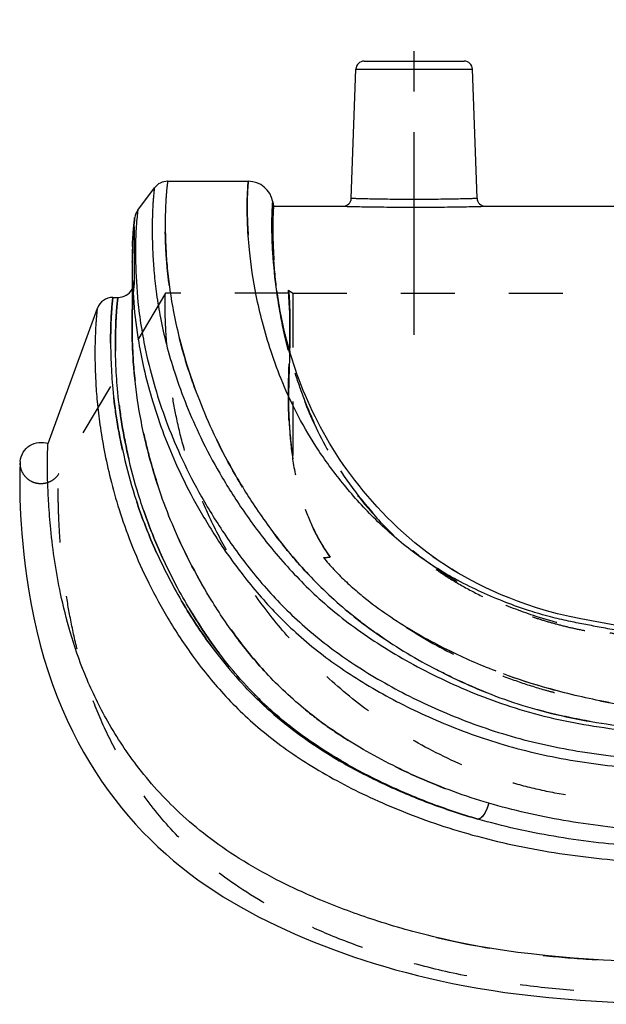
# Model space of a CAD drawing. Header units: millimetres. Extents: x 287 to 713, y 241 to 759.
# Tile 2 of 13: x 287 to 358, y 491 to 610. Entities that reach past the tile are written whole.
import ezdxf

# ---------------------------------------------------------------- set-up
doc = ezdxf.new("R2010")
doc.units = ezdxf.units.MM
doc.header["$LTSCALE"] = 65.185185
doc.linetypes.add('CENTER', pattern=[0.6, 0.375, -0.075, 0.075, -0.075])
doc.linetypes.add('HIDDEN', pattern=[0.2, 0.1, -0.1])
doc.layers.add('KOERPER', color=7, linetype='CONTINUOUS')
doc.layers.add('KONST.EL_MIT_GEO', color=7, linetype='CONTINUOUS')

msp = doc.modelspace()

# ---------------------------------------------------------------- linework, layer by layer
at = {"layer": 'KOERPER', "color": 2, "linetype": 'CENTER'}
msp.add_line((335, 572.25), (335, 610.25), dxfattribs=at)
at = {"layer": 'KOERPER', "color": 7, "linetype": 'Continuous'}
for p, q in [((327.42, 588.72), (327.97, 604.28)), ((342.58, 588.72), (342.03, 604.28)), ((318.05, 587.75), (326.42, 587.75)), ((343.58, 587.75), (377.5, 587.75))]:
    msp.add_line(p, q, dxfattribs=at)
at = {"layer": 'KOERPER', "color": 8, "linetype": 'HIDDEN'}
msp.add_line((320.35, 577.25), (402.56, 577.25), dxfattribs=at)
at = {"layer": 'KONST.EL_MIT_GEO', "color": 7, "linetype": 'Continuous'}
for p, q in [((328.97, 605.25), (341.03, 605.25)), ((327.97, 604.28), (342.03, 604.28)), ((342.58, 588.72), (342.03, 604.28)), ((305.28, 590.76), (315, 590.76)), ((301.68, 587.29), (303.68, 589.96)), ((317.95, 588.28), (318.05, 587.75)), ((301.27, 586.18), (301.24, 585.94)), ((301.29, 586.33), (301.27, 586.18)), ((301.3, 586.39), (301.29, 586.33)), ((300.99, 581), (300.98, 573.24)), ((301, 581.56), (300.99, 580.99)), ((318.46, 577.3), (318.44, 577.45)), ((318.48, 577.14), (318.46, 577.3)), ((298.68, 576.76), (299.28, 576.76)), ((290.86, 559.12), (296.8, 575.44)), ((330.17, 496.42), (331.45, 496.04)), ((336.78, 494.63), (338.19, 494.31)), ((342.68, 493.44), (344.27, 493.18))]:
    msp.add_line(p, q, dxfattribs=at)
at = {"layer": 'KONST.EL_MIT_GEO', "color": 8, "linetype": 'HIDDEN'}
for p, q in [((301.28, 578.76), (301.28, 586.09)), ((301.03, 582.88), (301.03, 582.94)), ((300.99, 581), (300.99, 581.08)), ((301.25, 578.58), (301.22, 578.35)), ((301.28, 578.76), (301.25, 578.58)), ((305, 577.25), (292.15, 555.5)), ((319.9, 577.25), (305, 577.25)), ((318.44, 577.45), (318.44, 577.45)), ((318.44, 577.45), (318.47, 577.25)), ((318.47, 577.24), (318.53, 576.78)), ((319.84, 577.61), (319.9, 577.25)), ((319.84, 577.61), (320.35, 577.25)), ((319.9, 577.25), (319.9, 577.2)), ((320.35, 577.25), (320.35, 557.29)), ((319.9, 562.19), (319.92, 561.81)), ((319.91, 562.03), (319.9, 562.19)), ((319.91, 562.02), (319.91, 562.03)), ((338.02, 544.94), (337.27, 545.46)), ((349.75, 539.32), (349.74, 539.32)), ((355.09, 537.99), (355.09, 537.99)), ((356, 496.94), (356, 496.94)), ((357.82, 496.83), (357.81, 496.83))]:
    msp.add_line(p, q, dxfattribs=at)
at = {"layer": 'KONST.EL_MIT_GEO', "color": 7, "linetype": 'Continuous'}
for points in [[(301.24, 585.94), (301.2, 585.61), (301.17, 585.18), (301.12, 584.66), (301.08, 584.04), (301.04, 583.31), (301.02, 582.49), (301, 581.56)], [(318.55, 576.72), (318.47, 577.24), (318.44, 577.45)], [(355.09, 537.99), (353.74, 538.25), (352.3, 538.59), (350.97, 538.95), (349.75, 539.32), (348.58, 539.71), (347.47, 540.11), (346.47, 540.5), (345.5, 540.9), (344.54, 541.32), (343.63, 541.74), (342.75, 542.17), (341.9, 542.6), (341.1, 543.04), (340.31, 543.49), (339.53, 543.95), (338.78, 544.44), (338.03, 544.94), (337.28, 545.46), (336.54, 546.01), (335.81, 546.57), (335.1, 547.15), (334.39, 547.74), (333.71, 548.34), (333.04, 548.96), (332.39, 549.59), (331.76, 550.22), (331.14, 550.85), (330.55, 551.49), (329.97, 552.14), (329.41, 552.78), (328.87, 553.42), (328.35, 554.06), (327.85, 554.7), (327.37, 555.34), (326.9, 555.98), (326.45, 556.62), (326.01, 557.26), (325.6, 557.9), (325.19, 558.54), (324.8, 559.18), (324.43, 559.81), (324.06, 560.45), (323.72, 561.09), (323.38, 561.73), (323.06, 562.37), (322.75, 563), (322.45, 563.64), (322.17, 564.28), (321.89, 564.91), (321.63, 565.54), (321.38, 566.18), (321.14, 566.8), (320.91, 567.43), (320.69, 568.05), (320.48, 568.67), (320.28, 569.29), (320.1, 569.9), (319.92, 570.5), (319.75, 571.1), (319.59, 571.69), (319.44, 572.28), (319.3, 572.86), (319.17, 573.43), (319.04, 573.99), (318.93, 574.55), (318.82, 575.11), (318.72, 575.65), (318.63, 576.19), (318.55, 576.72)], [(287.51, 556.98), (287.5, 556.91), (287.49, 556.76), (287.48, 556.52), (287.47, 556.2), (287.45, 555.79), (287.44, 555.29), (287.44, 554.7), (287.44, 554.03), (287.45, 553.27), (287.47, 552.42), (287.5, 551.49), (287.55, 550.47), (287.62, 549.4), (287.7, 548.26), (287.8, 547.04), (287.93, 545.73), (288.09, 544.34), (288.29, 542.88), (288.53, 541.34), (288.82, 539.72), (289.14, 538.1), (289.5, 536.48), (289.91, 534.86), (290.35, 533.25), (290.85, 531.65), (291.39, 530.07), (291.96, 528.56), (292.55, 527.12), (293.15, 525.76), (293.79, 524.44), (294.45, 523.15), (295.13, 521.91), (295.84, 520.71), (296.57, 519.53), (297.32, 518.39), (298.1, 517.29), (298.89, 516.22), (299.71, 515.18), (300.55, 514.18), (301.41, 513.2), (302.29, 512.27), (303.19, 511.36), (304.11, 510.48), (305.04, 509.63), (305.99, 508.81), (306.95, 508.02), (307.93, 507.25), (308.92, 506.52), (309.93, 505.81), (310.95, 505.13), (311.98, 504.47), (313.02, 503.84), (314.08, 503.23), (315.15, 502.64), (316.23, 502.06), (317.32, 501.51), (318.42, 500.98), (319.53, 500.46), (320.66, 499.95), (321.79, 499.47), (322.94, 498.99), (324.11, 498.53), (325.29, 498.09), (326.48, 497.65), (327.68, 497.23), (328.92, 496.82), (330.17, 496.42)], [(394.17, 536.1), (390.29, 536.02), (388.39, 535.98), (386.51, 535.95), (384.64, 535.93), (382.79, 535.91), (380.95, 535.9), (379.13, 535.9), (377.33, 535.91), (375.53, 535.94), (373.78, 535.97), (372.05, 536.02), (370.27, 536.09), (368.45, 536.18), (366.64, 536.3), (364.87, 536.45), (363.18, 536.63), (361.59, 536.84), (360.11, 537.07), (358.74, 537.31), (355.09, 537.99)], [(380.87, 496.49), (376.18, 496.49), (373.94, 496.49), (371.74, 496.5), (369.61, 496.52), (367.53, 496.54), (365.5, 496.57), (363.51, 496.62), (361.57, 496.67), (359.67, 496.75), (357.81, 496.83), (356, 496.94), (354.22, 497.07), (352.48, 497.21), (350.78, 497.38), (349.11, 497.56), (347.49, 497.76), (345.9, 497.99), (344.36, 498.23), (342.85, 498.48), (341.39, 498.75), (339.97, 499.04), (338.6, 499.34), (337.7, 499.55)], [(331.45, 496.04), (332.74, 495.66), (334.06, 495.31), (335.4, 494.96), (336.78, 494.63)], [(338.19, 494.31), (339.63, 494.01), (341.12, 493.72), (342.67, 493.44)], [(344.27, 493.18), (345.93, 492.93), (347.65, 492.7), (349.42, 492.5), (351.24, 492.31)], [(351.24, 492.31), (353.11, 492.14), (355.02, 492), (356.99, 491.87), (359, 491.77), (361.05, 491.69), (363.15, 491.62), (365.31, 491.58), (367.52, 491.54), (369.78, 491.52), (372.1, 491.5), (374.49, 491.49), (376.95, 491.49), (379.48, 491.5), (393.41, 491.53)]]:
    msp.add_lwpolyline(points, dxfattribs=at)
at = {"layer": 'KONST.EL_MIT_GEO', "color": 8, "linetype": 'HIDDEN'}
for points in [[(301.28, 586.09), (301.28, 586.14), (301.28, 586.2), (301.28, 586.25), (301.29, 586.3), (301.29, 586.34), (301.3, 586.38)], [(300.98, 573.23), (300.99, 573.95), (301, 574.71), (301.02, 575.4), (301.05, 576.02), (301.08, 576.57), (301.11, 577.05), (301.15, 577.46), (301.18, 577.79), (301.2, 578.06), (301.23, 578.25), (301.24, 578.38), (301.25, 578.45), (301.25, 578.47)], [(341.09, 543.04), (340.31, 543.49), (339.53, 543.96)], [(352.3, 538.59), (352.3, 538.59), (350.97, 538.95)]]:
    msp.add_lwpolyline(points, dxfattribs=at)
at = {"layer": 'KONST.EL_MIT_GEO', "color": 7, "linetype": 'Continuous'}
for centre, radius, start, end in [((328.97, 604.25), 1, 90, 178), ((341.03, 604.25), 1, 2, 90), ((305.28, 588.76), 2, 90, 143.1301), ((315, 587.76), 3, 10, 90), ((326.42, 588.75), 1, 269.9996, 358), ((343.58, 588.75), 1, 182, 270.0004), ((303.28, 586.09), 2, 143.1301, 171.453), ((299.28, 578.76), 2, 270, 329.0239), ((298.68, 574.76), 2, 90, 160)]:
    msp.add_arc(centre, radius, start, end, dxfattribs=at)
at = {"layer": 'KONST.EL_MIT_GEO', "color": 8, "linetype": 'HIDDEN'}
for centre, radius, start, end in [((303.28, 586.09), 2, 171.8823, 180), ((354.06, 580.98), 53.07, 178.6694, 179.0615), ((352.04, 581.02), 51.04, 177.9203, 178.6704), ((356.44, 580.94), 55.44, 179.0655, 179.8557), ((299.28, 578.76), 2, 329.0239, 0), ((323.88, 575.79), 22.8, 173.557, 173.706), ((378.4, 585.73), 60.53, 188.053, 188.4077), ((376.53, 584.6), 58.52, 187.3242, 187.6782), ((377.91, 585.66), 60.03, 188.4076, 188.9035), ((377.54, 585.6), 59.66, 188.9038, 189.203), ((376.82, 585.48), 58.93, 189.1991, 195.2905), ((375.46, 564.44), 55.6, 181.9129, 182.3181), ((378.81, 565.15), 58.98, 182.8779, 187.6548), ((373.99, 564.38), 54.13, 182.3182, 182.7214), ((376.95, 565.04), 57.12, 183.0332, 183.2366), ((379.82, 565.24), 59.99, 183.2791, 187.6183), ((320.47, 602.95), 57.69, 273.5648, 274.3775), ((372.47, 604.79), 78.14, 258.8775, 259.7169), ((372.46, 604.78), 78.14, 258.8786, 259.7184)]:
    msp.add_arc(centre, radius, start, end, dxfattribs=at)
for points, knots in [([(694.84, 590.25), (694.84, 590.25), (694.85, 590.24), (694.85, 590.23), (694.85, 590.22), (694.85, 590.18), (694.86, 590.13), (694.87, 590.04), (694.88, 589.93), (694.9, 589.79), (694.91, 589.63), (694.94, 589.36), (694.96, 588.97), (695, 588.43), (695.02, 587.78), (695.04, 587.05), (695.05, 586.21), (695.04, 585.28), (695.02, 584.25), (694.95, 582.68), (694.8, 580.48), (694.46, 577.54), (693.89, 574.21), (692.99, 570.47), (691.71, 566.34), (689.93, 561.82), (687.54, 556.91), (684.4, 551.66), (680.36, 546.1), (676.14, 541.53), (672.06, 538.03), (668.53, 535.47), (664.62, 533.05), (658.78, 529.99), (652.3, 527.47), (645.28, 525.81), (639.67, 524.97), (633.92, 524.46), (628.12, 524.2), (622.3, 524.1), (614.54, 524.1), (604.83, 524.27), (593.19, 524.57), (581.54, 524.77), (569.89, 524.82), (558.23, 524.79), (546.58, 524.71), (534.93, 524.64), (523.28, 524.62), (511.62, 524.63), (499.97, 524.64), (488.32, 524.63), (476.66, 524.62), (465.01, 524.64), (453.36, 524.71), (441.71, 524.79), (430.05, 524.82), (418.4, 524.77), (406.75, 524.57), (395.11, 524.27), (385.4, 524.1), (377.64, 524.1), (371.81, 524.2), (366.01, 524.46), (360.27, 524.97), (354.66, 525.82), (347.64, 527.49), (341.17, 530.01), (335.34, 533.08), (331.43, 535.49), (327.9, 538.06), (324.76, 540.75), (322, 543.54), (318.85, 547.19), (315.58, 551.69), (312.44, 556.94), (310.06, 561.85), (308.29, 566.37), (307, 570.49), (306.11, 574.21), (305.53, 577.53), (305.19, 580.48), (305.02, 583.07), (304.98, 585), (304.98, 586.37), (305, 587.25), (305.04, 588.05), (305.08, 588.74), (305.12, 589.34), (305.16, 589.77), (305.19, 590.06), (305.21, 590.24), (305.23, 590.4), (305.24, 590.52), (305.25, 590.61), (305.26, 590.67), (305.27, 590.7), (305.27, 590.73), (305.27, 590.74), (305.27, 590.75), (305.28, 590.76), (305.28, 590.76)], [0, 0, 0, 0, 0.000007, 0.000027, 0.000061, 0.000108, 0.000243, 0.000431, 0.000672, 0.000966, 0.001312, 0.001711, 0.002666, 0.003829, 0.005199, 0.006775, 0.008558, 0.010546, 0.012741, 0.015143, 0.020573, 0.026864, 0.03406, 0.042222, 0.051418, 0.061732, 0.073291, 0.086278, 0.100875, 0.117143, 0.125956, 0.135254, 0.145038, 0.155318, 0.177433, 0.189259, 0.201415, 0.21374, 0.226139, 0.238562, 0.250989, 0.275837, 0.300678, 0.325526, 0.35038, 0.375235, 0.400089, 0.424944, 0.449799, 0.474654, 0.499509, 0.524364, 0.549219, 0.574074, 0.598929, 0.623783, 0.648638, 0.673492, 0.69834, 0.723181, 0.748029, 0.760457, 0.772879, 0.785277, 0.797602, 0.809754, 0.821577, 0.84368, 0.853955, 0.863734, 0.873027, 0.881835, 0.890183, 0.898102, 0.912692, 0.925677, 0.937236, 0.947543, 0.956718, 0.964842, 0.972006, 0.978306, 0.983815, 0.988575, 0.990669, 0.992565, 0.994258, 0.995744, 0.997018, 0.998074, 0.998519, 0.998907, 0.999238, 0.99951, 0.999723, 0.999807, 0.999876, 0.99993, 0.999969, 0.999992, 1, 1, 1, 1]), ([(315, 590.76), (315, 590.74), (314.99, 590.65), (314.97, 590.46), (314.94, 590.15), (314.9, 589.49), (314.86, 588.38), (314.86, 586.72), (314.95, 584.7), (315.06, 583.24), (315.14, 582.48)], [0, 0, 0, 0, 0.007792, 0.030895, 0.068908, 0.12145, 0.268752, 0.470311, 0.724085, 1, 1, 1, 1]), ([(318.05, 587.75), (318.05, 587.75), (318.05, 587.74), (318.05, 587.74), (318.05, 587.72), (318.04, 587.7), (318.04, 587.65), (318.03, 587.57), (318.02, 587.47), (318.01, 587.35), (318.01, 587.21), (317.99, 586.99), (317.98, 586.64), (317.96, 586.17), (317.95, 585.61), (317.95, 584.97), (317.96, 584.24), (317.99, 583.09), (318.07, 581.45), (318.24, 579.22), (318.42, 577.63), (318.53, 576.78)], [0, 0, 0, 0, 0.000246, 0.000986, 0.002217, 0.00394, 0.008861, 0.015744, 0.024588, 0.03539, 0.048149, 0.062861, 0.09814, 0.141214, 0.192073, 0.250711, 0.317123, 0.391307, 0.562995, 0.765826, 1, 1, 1, 1]), ([(301.28, 586.09), (301.26, 585.98), (301.21, 585.54), (301.11, 584.56), (301.02, 582.98), (301, 581.72), (300.99, 581)], [0, 0, 0, 0, 0.067226, 0.262418, 0.576237, 1, 1, 1, 1]), ([(301.03, 582.94), (301.06, 583.72), (301.13, 584.77), (301.24, 585.82), (301.28, 586.09)], [0, 0, 0, 0, 0.740263, 1, 1, 1, 1]), ([(300.98, 573.46), (300.99, 573.86), (300.99, 574.61), (301.03, 575.66), (301.07, 576.57), (301.13, 577.32), (301.17, 577.85), (301.21, 578.2), (301.23, 578.39), (301.25, 578.55), (301.26, 578.65), (301.27, 578.71), (301.27, 578.74), (301.28, 578.75), (301.28, 578.76)], [0, 0, 0, 0, 0.225406, 0.424126, 0.595215, 0.73773, 0.85063, 0.89562, 0.932775, 0.961947, 0.982979, 0.990395, 0.995716, 1, 1, 1, 1]), ([(301.22, 578.29), (301.15, 577.69), (301.03, 576.09), (300.99, 574.47), (300.98, 573.46)], [0, 0, 0, 0, 0.373198, 1, 1, 1, 1]), ([(694.9, 577.27), (694.9, 577.2), (694.92, 576.89), (694.96, 576.19), (694.97, 575.04), (694.95, 573.43), (694.85, 571.38), (694.67, 568.89), (694.34, 565.97), (693.79, 562.64), (692.91, 558.9), (691.61, 554.79), (689.8, 550.35), (687.37, 545.65), (684.23, 540.77), (680.32, 535.78), (675.55, 530.84), (669.84, 526.19), (663.25, 522.1), (657.17, 519.4), (652.02, 517.83), (646.56, 516.6), (640.75, 515.86), (634.57, 515.41), (627.57, 515.09), (618.15, 514.93), (606.32, 514.98), (596.17, 515.1), (587.99, 515.19), (579.96, 515.25), (570.09, 515.27), (558.37, 515.26), (546.76, 515.22), (535.15, 515.18), (519.57, 515.16), (500, 515.19), (480.43, 515.16), (464.85, 515.18), (453.24, 515.22), (441.63, 515.26), (429.91, 515.27), (420.04, 515.25), (412.01, 515.19), (403.83, 515.1), (393.68, 514.98), (381.85, 514.93), (372.43, 515.09), (365.43, 515.41), (359.25, 515.86), (353.44, 516.6), (347.98, 517.83), (342.83, 519.4), (336.75, 522.1), (330.16, 526.19), (324.45, 530.84), (319.68, 535.78), (315.77, 540.77), (312.63, 545.65), (310.2, 550.35), (308.39, 554.79), (307.1, 558.9), (306.22, 562.64), (305.66, 565.97), (305.34, 568.89), (305.14, 571.38), (305.02, 573.42), (304.97, 575.02), (304.97, 576.25), (304.98, 576.94), (305, 577.25)], [0, 0, 0, 0, 0.000507, 0.002019, 0.00452, 0.007997, 0.012439, 0.017839, 0.024188, 0.031488, 0.039763, 0.049064, 0.059416, 0.070829, 0.083346, 0.097036, 0.111879, 0.127817, 0.144709, 0.162056, 0.170767, 0.179605, 0.198398, 0.208696, 0.21976, 0.243895, 0.269826, 0.296495, 0.309772, 0.32287, 0.34859, 0.373857, 0.398895, 0.42393, 0.449151, 0.500025, 0.550899, 0.576119, 0.601155, 0.626193, 0.65146, 0.677179, 0.690278, 0.703555, 0.730224, 0.756155, 0.78029, 0.791354, 0.801652, 0.820445, 0.829283, 0.837994, 0.855341, 0.872233, 0.888171, 0.903014, 0.916705, 0.929222, 0.940636, 0.950987, 0.960287, 0.968562, 0.975863, 0.982211, 0.987606, 0.99204, 0.995506, 0.997995, 1, 1, 1, 1]), ([(681.59, 577.69), (681.34, 575.89), (680.84, 573.07), (679.84, 569.19), (678.44, 564.71), (676.45, 560.08), (673.71, 555.5), (671.13, 552.01), (668.03, 548.63), (664.4, 545.45), (660.23, 542.61), (655.63, 540.25), (651.66, 538.69), (648.61, 537.75), (646.66, 537.25), (645.01, 536.93), (643.59, 536.69), (642.24, 536.45), (640.74, 536.15), (638.95, 535.82), (636.73, 535.48), (634.01, 535.18), (629.41, 534.85), (622.64, 534.67), (613.61, 534.72), (603.74, 534.94), (593.52, 535.22), (583.41, 535.42), (573.64, 535.5), (564.27, 535.51), (555.16, 535.46), (546.21, 535.39), (537.29, 535.33), (528.27, 535.29), (515.98, 535.29), (500.45, 535.33), (484.9, 535.29), (472.59, 535.29), (460.6, 535.33), (448.66, 535.44), (436.61, 535.5), (427.27, 535.51), (417.54, 535.43), (407.45, 535.25), (397.23, 534.97), (387.31, 534.73), (378.18, 534.67), (371.29, 534.83), (366.57, 535.13), (363.75, 535.42), (361.43, 535.75), (359.57, 536.09), (358.03, 536.39), (356.66, 536.65), (355.27, 536.88), (353.68, 537.17), (351.79, 537.64), (348.78, 538.53), (344.82, 540.05), (340.19, 542.36), (335.98, 545.17), (332.3, 548.31), (329.15, 551.68), (326.51, 555.17), (324.36, 558.7), (322.64, 562.21), (321.29, 565.63), (320.24, 568.89), (319.22, 572.79), (318.69, 575.64), (318.44, 577.45)], [0, 0, 0, 0, 0.013365, 0.021052, 0.029413, 0.047903, 0.057968, 0.068599, 0.079847, 0.091665, 0.104, 0.116885, 0.129609, 0.135364, 0.140371, 0.144392, 0.147731, 0.150953, 0.15455, 0.158924, 0.164363, 0.171058, 0.179073, 0.198333, 0.220874, 0.245499, 0.270986, 0.296083, 0.319954, 0.342849, 0.365078, 0.386943, 0.408731, 0.430769, 0.453264, 0.499176, 0.545127, 0.567662, 0.589742, 0.633383, 0.655564, 0.678382, 0.702146, 0.727138, 0.752644, 0.777404, 0.800197, 0.81982, 0.828072, 0.835023, 0.840693, 0.845253, 0.848969, 0.852223, 0.8555, 0.859343, 0.864175, 0.869808, 0.882429, 0.895356, 0.907741, 0.919608, 0.930915, 0.941602, 0.951718, 0.961297, 0.970329, 0.978754, 0.986507, 1, 1, 1, 1]), ([(319.9, 562.19), (319.84, 563.39), (319.81, 565.62), (319.92, 568.71), (320, 570.97), (320.02, 572.56), (320.01, 573.59), (319.99, 574.51), (319.97, 575.31), (319.94, 575.99), (319.91, 576.49), (319.89, 576.82), (319.88, 577.03), (319.87, 577.2), (319.86, 577.35), (319.85, 577.46), (319.84, 577.53), (319.84, 577.57), (319.84, 577.6), (319.84, 577.6), (319.83, 577.61), (319.84, 577.61)], [0, 0, 0, 0, 0.234909, 0.433049, 0.600961, 0.674679, 0.741402, 0.800863, 0.852875, 0.89728, 0.933922, 0.949286, 0.962654, 0.974007, 0.983328, 0.990601, 0.995813, 0.997642, 0.998951, 0.999737, 1, 1, 1, 1]), ([(319.84, 577.61), (319.84, 577.59), (319.85, 577.51), (319.86, 577.32), (319.88, 577), (319.91, 576.56), (319.94, 575.99), (319.98, 575), (320.02, 573.48), (320.02, 571.32), (319.92, 568.71), (319.81, 565.62), (319.84, 563.39), (319.9, 562.19)], [0, 0, 0, 0, 0.004187, 0.016673, 0.037346, 0.066078, 0.102721, 0.147127, 0.258598, 0.399036, 0.566949, 0.76509, 1, 1, 1, 1]), ([(319.99, 570.27), (320.02, 571.29), (320.04, 573.04), (320, 575.22), (319.95, 576.53), (319.91, 577.11), (319.9, 577.25)], [0, 0, 0, 0, 0.439465, 0.751495, 0.937964, 1, 1, 1, 1]), ([(319.9, 577.2), (319.92, 576.99), (319.96, 576.33), (320.04, 574.02), (320.03, 571.92), (319.99, 570.27)], [0, 0, 0, 0, 0.090677, 0.286828, 1, 1, 1, 1]), ([(342.69, 513.83), (340.67, 514.4), (336.83, 515.68), (331.43, 517.95), (326.58, 520.43), (322.29, 523.12), (318.52, 525.99), (314.27, 529.95), (310.76, 534.21), (307.89, 538.53), (305.56, 542.51), (303.27, 547.25), (301.29, 552.63), (299.97, 557.49), (299.13, 561.78), (298.65, 565.53), (298.46, 568.32), (298.41, 570.29), (298.39, 571.58), (298.41, 572.74), (298.44, 573.76), (298.48, 574.64), (298.53, 575.28), (298.56, 575.71), (298.59, 575.98), (298.61, 576.21), (298.63, 576.4), (298.65, 576.54), (298.66, 576.62), (298.66, 576.67), (298.67, 576.71), (298.67, 576.73), (298.67, 576.75), (298.68, 576.76), (298.68, 576.76)], [0, 0, 0, 0, 0.074992, 0.144973, 0.20977, 0.269905, 0.326204, 0.379447, 0.477733, 0.522935, 0.565477, 0.642924, 0.711095, 0.770871, 0.822882, 0.867765, 0.90619, 0.923114, 0.938526, 0.952371, 0.964583, 0.9751, 0.983863, 0.987567, 0.990807, 0.993576, 0.995862, 0.997657, 0.998368, 0.998952, 0.999409, 0.999736, 0.999934, 1, 1, 1, 1]), ([(299.28, 576.76), (299.28, 576.76), (299.27, 576.75), (299.27, 576.74), (299.27, 576.71), (299.26, 576.67), (299.26, 576.62), (299.25, 576.54), (299.23, 576.4), (299.21, 576.21), (299.19, 575.99), (299.16, 575.72), (299.12, 575.28), (299.08, 574.64), (299.03, 573.77), (299, 572.75), (298.98, 571.6), (298.99, 570.31), (299.04, 568.34), (299.21, 565.56), (299.66, 561.81), (300.48, 557.53), (301.77, 552.68), (303.71, 547.29), (305.96, 542.56), (308.24, 538.57), (311.05, 534.24), (314.51, 529.97), (318.73, 526), (322.5, 523.13), (326.78, 520.44), (331.59, 517.95), (336.92, 515.68), (340.71, 514.4), (342.69, 513.83)], [0, 0, 0, 0, 0.000066, 0.000264, 0.000592, 0.001049, 0.001634, 0.002345, 0.004143, 0.006432, 0.009204, 0.012449, 0.016158, 0.024935, 0.035469, 0.047701, 0.061571, 0.077016, 0.093978, 0.132466, 0.177439, 0.229562, 0.289478, 0.35779, 0.43531, 0.477832, 0.522978, 0.621201, 0.674607, 0.73122, 0.791602, 0.856334, 0.925824, 1, 1, 1, 1]), ([(318.53, 576.78), (318.74, 575.26), (319.32, 571.95), (320.78, 566.64), (323.19, 560.6), (326.29, 555.28), (329.73, 550.87), (333.12, 547.39), (336.53, 544.64), (339.72, 542.55), (342.45, 541.03), (345.45, 539.64), (348.12, 538.6), (350.37, 537.86), (352.14, 537.35), (353.97, 536.89), (355.84, 536.51), (357.72, 536.13), (359.63, 535.76), (361.56, 535.46), (364.19, 535.14), (367.52, 534.89), (371.53, 534.71), (375.55, 534.62), (380.92, 534.56), (387.63, 534.58), (395.69, 534.68), (403.74, 534.82), (411.8, 534.94), (419.85, 535.01), (427.91, 535.04), (438.65, 535.04), (452.08, 534.98), (473.57, 534.88), (500.43, 534.95), (527.29, 534.88), (548.77, 534.99), (562.2, 535.04), (572.94, 535.04), (581, 535), (589.06, 534.93), (597.11, 534.8), (605.17, 534.67), (613.22, 534.57), (621.28, 534.56), (627.98, 534.68), (632.67, 534.91), (635.33, 535.11), (637.31, 535.31), (639.26, 535.57), (641.18, 535.9), (643.08, 536.29), (644.96, 536.67), (646.81, 537.08), (648.62, 537.56), (650.36, 538.09), (652.58, 538.86), (655.21, 539.92), (658.15, 541.34), (660.82, 542.88), (663.94, 544.99), (667.28, 547.76), (670.59, 551.24), (673.95, 555.64), (676.97, 560.94), (679.32, 566.94), (680.74, 572.21), (681.3, 575.49), (681.5, 577)], [0, 0, 0, 0, 0.011305, 0.024741, 0.040545, 0.059213, 0.06991, 0.081752, 0.094971, 0.102191, 0.109866, 0.117995, 0.126546, 0.130976, 0.135508, 0.14014, 0.144853, 0.149583, 0.154342, 0.159162, 0.164034, 0.173865, 0.183748, 0.193649, 0.203555, 0.223371, 0.243183, 0.262994, 0.282805, 0.302619, 0.322435, 0.342251, 0.381883, 0.421514, 0.500779, 0.580043, 0.619675, 0.659307, 0.679123, 0.698938, 0.718752, 0.738563, 0.758374, 0.778187, 0.798003, 0.817806, 0.827682, 0.832601, 0.837494, 0.842346, 0.84714, 0.85188, 0.856608, 0.861293, 0.865883, 0.870372, 0.874758, 0.883222, 0.891257, 0.898833, 0.905961, 0.919022, 0.930732, 0.94132, 0.959818, 0.975487, 0.988804, 1, 1, 1, 1]), ([(300.98, 573.23), (300.99, 571.82), (301.1, 568.61), (301.59, 564.37), (302.34, 560.41), (303.18, 556.98), (304.33, 553.25), (306.46, 547.62), (309.49, 541.71), (313.51, 535.68), (316.74, 531.8), (319.79, 528.78), (322.4, 526.56), (325.28, 524.44), (329.62, 521.69), (335.8, 518.54), (341.14, 516.59), (343.99, 515.75)], [0, 0, 0, 0, 0.054928, 0.124577, 0.165624, 0.211229, 0.261654, 0.317196, 0.445193, 0.518555, 0.598339, 0.640783, 0.685053, 0.731331, 0.779847, 0.88445, 1, 1, 1, 1]), ([(319.92, 561.81), (319.85, 563.34), (319.84, 566.17), (319.96, 568.98), (319.99, 570.27)], [0, 0, 0, 0, 0.544856, 1, 1, 1, 1]), ([(319.99, 570.27), (319.96, 569.09), (319.86, 566.53), (319.84, 563.97), (319.89, 562.58)], [0, 0, 0, 0, 0.457735, 1, 1, 1, 1]), ([(319.92, 561.81), (319.98, 560.54), (320.2, 557.91), (320.91, 553.82), (322.35, 549.51), (323.92, 546.76), (324.88, 545.42)], [0, 0, 0, 0, 0.218547, 0.457551, 0.716186, 1, 1, 1, 1]), ([(292.15, 555.5), (292.02, 555.27), (291.66, 554.84), (290.95, 554.41), (290.13, 554.23), (289.28, 554.33), (288.51, 554.7), (287.9, 555.33), (287.53, 556.12), (287.49, 556.7), (287.51, 556.98)], [0, 0, 0, 0, 0.120362, 0.242408, 0.366121, 0.491104, 0.617222, 0.744253, 0.871864, 1, 1, 1, 1]), ([(324.88, 545.42), (324.18, 546.43), (323, 548.44), (321.7, 551.52), (320.85, 554.46), (320.49, 556.37), (320.35, 557.29)], [0, 0, 0, 0, 0.286276, 0.544765, 0.781371, 1, 1, 1, 1]), ([(707.85, 555.49), (707.88, 555.21), (707.9, 554.56), (707.92, 553.42), (707.91, 551.93), (707.85, 550.02), (707.72, 547.71), (707.49, 544.99), (707.12, 541.89), (706.55, 538.41), (705.74, 534.56), (704.57, 530.37), (702.89, 525.88), (700.56, 521.13), (697.41, 516.16), (693.11, 511.09), (687.26, 506.11), (681.02, 502.44), (674.9, 499.67), (669.23, 497.57), (662.82, 495.74), (655.92, 494.32), (648.86, 493.38), (641.91, 492.86), (635.21, 492.62), (626.75, 492.5), (616.67, 492.51), (604.96, 492.54), (593.62, 492.57), (582.32, 492.59), (566.86, 492.62), (551.13, 492.6), (535.26, 492.58), (519.52, 492.57), (500, 492.58), (480.48, 492.57), (464.74, 492.58), (448.87, 492.6), (433.14, 492.62), (417.68, 492.59), (406.38, 492.57), (395.04, 492.54), (383.33, 492.51), (373.25, 492.5), (364.8, 492.62), (358.09, 492.86), (351.14, 493.38), (344.08, 494.32), (337.18, 495.74), (330.77, 497.57), (325.1, 499.67), (318.98, 502.44), (312.74, 506.11), (306.89, 511.09), (302.59, 516.16), (299.44, 521.13), (297.11, 525.88), (295.43, 530.37), (294.26, 534.56), (293.45, 538.41), (292.88, 541.89), (292.51, 544.99), (292.28, 547.71), (292.15, 550.02), (292.09, 551.93), (292.08, 553.42), (292.1, 554.57), (292.13, 555.21), (292.15, 555.5)], [0, 0, 0, 0, 0.001752, 0.003935, 0.006979, 0.010872, 0.015597, 0.021155, 0.027534, 0.034713, 0.042705, 0.051562, 0.061307, 0.072003, 0.083828, 0.097209, 0.112521, 0.130541, 0.141258, 0.153586, 0.16745, 0.182005, 0.196646, 0.210934, 0.224617, 0.237673, 0.262614, 0.286308, 0.309224, 0.331978, 0.355425, 0.403718, 0.428175, 0.452454, 0.499993, 0.547532, 0.571811, 0.596268, 0.644561, 0.668008, 0.690762, 0.713679, 0.737372, 0.762313, 0.775369, 0.789047, 0.803333, 0.817977, 0.832536, 0.8464, 0.858728, 0.869445, 0.887465, 0.902777, 0.916158, 0.927983, 0.938679, 0.948425, 0.957281, 0.965272, 0.972452, 0.978831, 0.984389, 0.989116, 0.993011, 0.996059, 0.998245, 1, 1, 1, 1]), ([(324.06, 545.37), (324.85, 544.4), (326.69, 542.46), (329.9, 539.76), (333.71, 537.14), (339.76, 533.71), (348.64, 530.05), (356.35, 528.21), (360.46, 527.57)], [0, 0, 0, 0, 0.091288, 0.192953, 0.304869, 0.426707, 0.697855, 1, 1, 1, 1]), ([(324.06, 545.37), (324.85, 544.4), (326.69, 542.46), (329.9, 539.76), (333.71, 537.14), (339.75, 533.71), (348.63, 530.05), (356.34, 528.21), (360.44, 527.57)], [0, 0, 0, 0, 0.091295, 0.192964, 0.304881, 0.426718, 0.69786, 1, 1, 1, 1]), ([(334.08, 536.96), (332.04, 538.21), (328.43, 540.72), (325.3, 543.81), (324.06, 545.37)], [0, 0, 0, 0, 0.546035, 1, 1, 1, 1]), ([(357.39, 528.11), (355.1, 528.56), (350.72, 529.62), (344.54, 531.71), (339.02, 534.13), (335.64, 535.99), (334.08, 536.96)], [0, 0, 0, 0, 0.279426, 0.539006, 0.779693, 1, 1, 1, 1]), ([(334.08, 536.96), (336.16, 535.6), (339.44, 533.77), (343.98, 531.75), (347.37, 530.45), (350.12, 529.57), (352.17, 529.03), (353.5, 528.73), (354.67, 528.51), (355.95, 528.33), (356.83, 528.21), (357.39, 528.11)], [0, 0, 0, 0, 0.29681, 0.4466, 0.593446, 0.729701, 0.790936, 0.84582, 0.892999, 0.932357, 1, 1, 1, 1]), ([(343.99, 515.75), (343.93, 515.5), (343.77, 515.03), (343.5, 514.49), (343.24, 514.15), (343.02, 513.94), (342.81, 513.83), (342.69, 513.83)], [0, 0, 0, 0, 0.320512, 0.612127, 0.736421, 0.842503, 1, 1, 1, 1]), ([(337.7, 499.55), (341.58, 498.63), (347.48, 497.64), (355.32, 496.94), (361.03, 496.66), (366.55, 496.54), (373.59, 496.47), (382.08, 496.49), (391.99, 496.52), (401.61, 496.53), (411.11, 496.54), (423.98, 496.57), (440.4, 496.57), (460.33, 496.54), (480.25, 496.54), (500, 496.55), (519.75, 496.54), (539.67, 496.54), (559.6, 496.57), (576.02, 496.57), (588.88, 496.54), (598.39, 496.53), (608.01, 496.52), (617.92, 496.49), (626.41, 496.47), (633.45, 496.54), (638.97, 496.66), (644.68, 496.94), (652.52, 497.64), (658.42, 498.63), (662.3, 499.55)], [0, 0, 0, 0, 0.036825, 0.055016, 0.072657, 0.08961, 0.105975, 0.137605, 0.167972, 0.197454, 0.226432, 0.25568, 0.316161, 0.378008, 0.439667, 0.5, 0.560333, 0.621992, 0.68384, 0.744314, 0.773568, 0.80254, 0.832016, 0.86239, 0.894024, 0.91039, 0.92734, 0.944979, 0.963173, 1, 1, 1, 1])]:
    msp.add_open_spline(points, degree=3, knots=knots, dxfattribs=at)
at = {"layer": 'KONST.EL_MIT_GEO', "color": 7, "linetype": 'Continuous'}
for points, knots in [([(305.28, 590.76), (305.28, 590.76), (305.27, 590.75), (305.27, 590.75), (305.27, 590.73), (305.27, 590.7), (305.26, 590.65), (305.25, 590.58), (305.24, 590.48), (305.22, 590.36), (305.21, 590.22), (305.18, 590), (305.15, 589.66), (305.11, 589.2), (305.07, 588.66), (305.04, 588.05), (305.01, 587.36), (304.98, 586.29), (304.98, 584.79), (305.04, 582.77), (305.19, 580.49), (305.48, 577.93), (305.94, 575.08), (306.64, 571.93), (307.6, 568.47), (308.91, 564.71), (310.62, 560.64), (312.83, 556.28), (315.63, 551.66), (319.11, 546.81), (322.66, 542.79), (326.01, 539.65), (328.87, 537.33), (332.04, 535.11), (335.49, 533), (339.22, 531.04), (343.24, 529.23), (347.56, 527.65), (352.16, 526.37), (356.99, 525.44), (363.64, 524.59), (372.1, 524.14), (382.3, 524.07), (392.5, 524.22), (402.7, 524.46), (416.31, 524.76), (429.91, 524.83), (443.52, 524.78), (453.73, 524.71), (463.94, 524.65), (474.15, 524.62), (484.36, 524.63), (494.56, 524.64), (504.77, 524.64), (514.98, 524.63), (525.19, 524.62), (535.39, 524.64), (545.6, 524.7), (555.81, 524.78), (566.02, 524.82), (576.23, 524.8), (586.43, 524.7), (596.63, 524.48), (606.83, 524.23), (617.04, 524.07), (627.23, 524.13), (635.7, 524.54), (642.37, 525.34), (647.22, 526.23), (651.86, 527.46), (656.21, 529.01), (660.27, 530.79), (664.04, 532.74), (667.53, 534.83), (670.73, 537.03), (673.64, 539.34), (677.03, 542.47), (680.63, 546.49), (684.17, 551.35), (687.01, 555.99), (689.26, 560.36), (691.47, 565.55), (693.32, 571.34), (694.2, 575.85), (694.48, 577.89)], [0, 0, 0, 0, 0.000006, 0.000024, 0.000055, 0.000098, 0.000219, 0.000387, 0.000603, 0.000864, 0.001172, 0.001524, 0.002363, 0.003377, 0.004561, 0.005911, 0.007425, 0.009098, 0.012912, 0.017326, 0.022331, 0.027959, 0.034259, 0.041298, 0.049142, 0.057845, 0.067471, 0.078115, 0.089905, 0.102966, 0.117335, 0.125038, 0.133115, 0.141575, 0.15042, 0.159655, 0.169295, 0.179359, 0.189839, 0.200641, 0.211646, 0.233914, 0.256272, 0.278631, 0.300982, 0.323335, 0.368059, 0.390422, 0.412784, 0.435147, 0.45751, 0.479873, 0.502237, 0.5246, 0.546964, 0.569327, 0.59169, 0.614053, 0.636415, 0.658779, 0.681142, 0.703503, 0.725856, 0.748207, 0.770565, 0.792925, 0.815205, 0.826229, 0.837065, 0.847593, 0.857714, 0.867407, 0.876694, 0.885589, 0.8941, 0.902226, 0.909978, 0.924434, 0.937578, 0.949443, 0.960151, 0.969838, 0.986515, 1, 1, 1, 1]), ([(315.14, 582.48), (315.02, 583.65), (314.88, 585.69), (314.85, 588.27), (314.92, 589.86), (314.98, 590.58), (315, 590.76)], [0, 0, 0, 0, 0.42572, 0.73882, 0.933054, 1, 1, 1, 1]), ([(685.12, 590.44), (685.15, 590.18), (685.17, 589.61), (685.2, 588.6), (685.18, 586.59), (684.98, 583.19), (684.34, 578.04), (683.16, 572.95), (681.63, 568.29), (680.01, 564.38), (677.87, 560.3), (675.11, 556.12), (671.67, 551.93), (667.53, 547.84), (663.49, 544.77), (659.87, 542.64), (656.99, 541.22), (654.09, 539.99), (651.3, 539), (648.76, 538.25), (646.56, 537.74), (644.6, 537.35), (642.68, 536.98), (640.54, 536.58), (637.97, 536.2), (634.83, 535.85), (631.08, 535.59), (626.76, 535.43), (620.11, 535.33), (611.02, 535.42), (599.61, 535.69), (588.01, 535.97), (576.68, 536.1), (565.81, 536.12), (555.28, 536.07), (544.94, 536), (534.6, 535.93), (524.14, 535.91), (513.52, 535.92), (502.77, 535.94), (488.48, 535.93), (474.34, 535.9), (460.37, 535.96), (450.05, 536.03), (439.64, 536.1), (428.97, 536.12), (419.83, 536.07), (412.27, 535.96), (404.45, 535.8), (394.78, 535.55), (383.71, 535.34), (375.12, 535.36), (369.04, 535.59), (365.27, 535.84), (362.11, 536.18), (359.53, 536.57), (357.38, 536.97), (355.45, 537.34), (353.5, 537.72), (351.3, 538.23), (348.78, 538.97), (345.99, 539.96), (343.09, 541.18), (340.21, 542.6), (337.46, 544.21), (334.1, 546.56), (330.37, 549.79), (326.58, 553.96), (323.47, 558.16), (321.02, 562.31), (319.14, 566.31), (317.74, 570.11), (316.7, 573.63), (315.75, 577.7), (315.32, 580.63), (315.14, 582.48)], [0, 0, 0, 0, 0.001799, 0.004021, 0.007106, 0.01584, 0.02796, 0.043418, 0.052444, 0.062319, 0.073053, 0.084718, 0.097411, 0.111064, 0.125435, 0.13289, 0.140471, 0.147934, 0.154976, 0.161258, 0.166456, 0.170873, 0.175241, 0.180179, 0.186156, 0.193483, 0.202322, 0.212511, 0.223817, 0.248992, 0.276231, 0.303887, 0.330413, 0.355706, 0.380184, 0.404247, 0.428278, 0.452702, 0.4776, 0.502807, 0.528091, 0.577857, 0.602041, 0.626041, 0.650256, 0.675079, 0.700915, 0.71435, 0.728121, 0.755779, 0.78222, 0.805807, 0.816032, 0.824916, 0.832288, 0.838302, 0.843263, 0.847636, 0.852042, 0.857207, 0.863462, 0.870486, 0.877942, 0.885524, 0.892984, 0.900263, 0.914301, 0.927523, 0.939709, 0.950913, 0.961226, 0.970685, 0.979271, 0.986991, 1, 1, 1, 1]), ([(303.68, 589.96), (303.68, 589.96), (303.67, 589.94), (303.67, 589.91), (303.66, 589.85), (303.65, 589.78), (303.64, 589.68), (303.62, 589.5), (303.59, 589.23), (303.56, 588.85), (303.52, 588.39), (303.49, 587.84), (303.44, 586.97), (303.41, 585.68), (303.41, 583.93), (303.48, 581.9), (303.63, 579.6), (303.93, 577.03), (304.4, 574.16), (305.12, 571), (306.54, 566.11), (308.66, 560.87), (311.59, 555.35), (314.5, 550.75), (318.13, 545.94), (321.8, 541.97), (325.25, 538.89), (328.21, 536.62), (331.45, 534.45), (334.97, 532.4), (338.77, 530.48), (342.85, 528.71), (347.21, 527.16), (351.84, 525.91), (356.7, 524.99), (363.38, 524.16), (371.87, 523.72), (382.1, 523.65), (392.35, 523.8), (402.59, 524.05), (416.24, 524.34), (433.32, 524.43), (450.4, 524.31), (464.06, 524.23), (474.3, 524.2), (484.55, 524.21), (494.8, 524.22), (505.04, 524.22), (515.29, 524.21), (525.54, 524.2), (535.78, 524.23), (546.03, 524.29), (556.28, 524.36), (566.52, 524.4), (576.77, 524.38), (587.01, 524.27), (597.25, 524.05), (607.49, 523.81), (617.73, 523.65), (627.97, 523.72), (636.46, 524.15), (643.15, 524.97), (648.01, 525.88), (652.65, 527.12), (657.02, 528.66), (661.1, 530.42), (664.91, 532.34), (668.44, 534.38), (671.7, 536.55), (674.66, 538.82), (678.13, 541.9), (681.81, 545.86), (685.44, 550.67), (688.37, 555.27), (690.69, 559.62), (692.98, 564.79), (694.87, 570.57), (695.77, 575.09), (696.05, 577.12)], [0, 0, 0, 0, 0.000025, 0.000098, 0.00022, 0.000389, 0.000606, 0.000869, 0.001533, 0.002376, 0.003394, 0.004584, 0.00594, 0.009141, 0.012969, 0.017398, 0.022417, 0.028058, 0.034371, 0.041422, 0.049276, 0.067628, 0.078305, 0.090137, 0.103243, 0.117667, 0.125407, 0.133525, 0.14203, 0.150919, 0.160196, 0.169871, 0.17996, 0.190451, 0.201254, 0.212255, 0.234512, 0.256859, 0.279206, 0.301545, 0.323886, 0.368586, 0.413288, 0.435639, 0.45799, 0.480342, 0.502694, 0.525046, 0.547397, 0.569749, 0.5921, 0.614451, 0.636802, 0.659154, 0.681505, 0.703854, 0.726195, 0.748534, 0.770881, 0.793228, 0.815488, 0.826494, 0.837305, 0.847807, 0.85791, 0.867597, 0.876886, 0.885787, 0.894304, 0.902434, 0.910186, 0.924632, 0.937756, 0.949602, 0.96029, 0.96995, 0.986565, 1, 1, 1, 1]), ([(318.44, 577.45), (318.22, 579.01), (317.95, 581.7), (317.82, 585.08), (317.87, 587.13), (317.93, 588.05), (317.95, 588.28)], [0, 0, 0, 0, 0.433642, 0.745984, 0.935724, 1, 1, 1, 1]), ([(327.42, 588.72), (327.43, 588.71), (327.48, 588.71), (327.59, 588.71), (327.77, 588.71), (328.15, 588.69), (328.78, 588.68), (329.71, 588.66), (330.84, 588.64), (332.63, 588.61), (335, 588.6), (337.37, 588.61), (339.16, 588.64), (340.29, 588.66), (341.22, 588.68), (341.85, 588.69), (342.23, 588.71), (342.41, 588.71), (342.52, 588.71), (342.57, 588.71), (342.58, 588.72)], [0, 0, 0, 0, 0.002408, 0.009606, 0.021527, 0.038055, 0.084254, 0.146427, 0.222189, 0.308634, 0.5, 0.691366, 0.777811, 0.853573, 0.915746, 0.961945, 0.978473, 0.990394, 0.997592, 1, 1, 1, 1]), ([(301.68, 587.29), (301.64, 587.02), (301.53, 585.98), (301.38, 583.7), (301.39, 580.06), (301.72, 575.12), (302.57, 570.23), (303.77, 565.7), (305.07, 561.78), (306.81, 557.58), (309.06, 553.11), (311.89, 548.44), (315.38, 543.62), (318.89, 539.69), (322.15, 536.67), (324.89, 534.47), (327.86, 532.39), (332.16, 529.76), (336.79, 527.43), (341.73, 525.43), (345.68, 524.08), (349.84, 522.97), (355.7, 521.78), (363.44, 520.91), (373.14, 520.52), (383.28, 520.48), (393.72, 520.64), (402.53, 520.83), (409.59, 520.97), (416.59, 521.08), (425.28, 521.15), (435.66, 521.16), (445.99, 521.11), (456.31, 521.04), (466.65, 520.99), (480.46, 520.97), (497.74, 521.01), (515.02, 520.98), (528.84, 520.98), (539.19, 521.02), (549.51, 521.08), (559.84, 521.14), (570.19, 521.16), (580.61, 521.12), (591.12, 520.97), (601.69, 520.74), (612.2, 520.53), (622.49, 520.47), (632.4, 520.68), (640.34, 521.28), (646.39, 522.19), (650.71, 523.1), (654.84, 524.24), (658.77, 525.62), (662.5, 527.16), (667.15, 529.39), (671.5, 531.92), (675.48, 534.74), (679.02, 537.65), (682.86, 541.52), (686.67, 546.35), (689.78, 551.09), (692.28, 555.65), (694.77, 561.16), (696.82, 567.35), (697.78, 572.2), (698.08, 574.38)], [0, 0, 0, 0, 0.001767, 0.006806, 0.014754, 0.025354, 0.038828, 0.046821, 0.055717, 0.065531, 0.076297, 0.08807, 0.100905, 0.114763, 0.122085, 0.129673, 0.137507, 0.145557, 0.162294, 0.171039, 0.180048, 0.18933, 0.198888, 0.21876, 0.239706, 0.261734, 0.284415, 0.307358, 0.318794, 0.330151, 0.352706, 0.375092, 0.397379, 0.419642, 0.441962, 0.464343, 0.509114, 0.553877, 0.576266, 0.59862, 0.620898, 0.643165, 0.665499, 0.687973, 0.710648, 0.733573, 0.756416, 0.778777, 0.800239, 0.820552, 0.830336, 0.839859, 0.849103, 0.858079, 0.866788, 0.875241, 0.89149, 0.899295, 0.906849, 0.921155, 0.934441, 0.946671, 0.95786, 0.968078, 0.985768, 1, 1, 1, 1]), ([(318.44, 577.45), (318.35, 578.25), (318.19, 579.75), (318.04, 581.84), (317.97, 583.61), (317.95, 584.88), (317.95, 585.74), (317.96, 586.27), (317.98, 586.71), (318, 587.08), (318.02, 587.36), (318.03, 587.54), (318.04, 587.65), (318.04, 587.7), (318.05, 587.73), (318.05, 587.75), (318.05, 587.75)], [0, 0, 0, 0, 0.234099, 0.436934, 0.60864, 0.749253, 0.8079, 0.858768, 0.901849, 0.937133, 0.964607, 0.984255, 0.991139, 0.99606, 0.999014, 1, 1, 1, 1]), ([(326.42, 587.75), (326.44, 587.75), (326.49, 587.75), (326.62, 587.75), (326.82, 587.74), (327.1, 587.73), (327.46, 587.72), (328.08, 587.71), (329.02, 587.69), (330.3, 587.67), (332.32, 587.65), (334.46, 587.63), (336.65, 587.64), (338.24, 587.65), (339.7, 587.67), (340.98, 587.69), (341.92, 587.71), (342.54, 587.72), (342.9, 587.73), (343.18, 587.74), (343.38, 587.75), (343.51, 587.75), (343.56, 587.75), (343.58, 587.75)], [0, 0, 0, 0, 0.002415, 0.009635, 0.021589, 0.038159, 0.059181, 0.08445, 0.146698, 0.222485, 0.308885, 0.5, 0.597415, 0.691115, 0.777515, 0.853302, 0.91555, 0.940819, 0.961841, 0.978411, 0.990365, 0.997585, 1, 1, 1, 1]), ([(300.99, 580.99), (300.99, 577.76), (301.33, 573.44), (302.41, 568.03), (303.7, 563.12), (305.65, 557.84), (308.37, 552.32), (311.06, 547.78), (314.36, 543.1), (317.67, 539.25), (320.75, 536.27), (323.33, 534.08), (326.16, 532.01), (330.27, 529.37), (334.74, 527.01), (339.52, 524.95), (343.36, 523.53), (347.41, 522.31), (353.14, 520.97), (360.68, 519.93), (370.11, 519.39), (379.92, 519.27), (390.03, 519.38), (400.29, 519.58), (410.56, 519.8), (420.77, 519.92), (430.91, 519.96), (441.01, 519.93), (451.09, 519.88), (461.18, 519.81), (471.28, 519.78), (484.76, 519.78), (501.61, 519.81), (518.46, 519.78), (531.94, 519.78), (542.04, 519.83), (552.12, 519.9), (562.2, 519.95), (572.31, 519.96), (582.47, 519.9), (592.71, 519.74), (602.98, 519.51), (613.21, 519.33), (623.24, 519.28), (632.94, 519.51), (642.23, 520.23), (649.62, 521.52), (655.19, 523.06), (659.11, 524.41), (662.83, 525.93), (667.44, 528.11), (671.73, 530.57), (675.67, 533.32), (679.17, 536.13), (682.97, 539.88), (686.76, 544.6), (689.86, 549.24), (692.37, 553.72), (694.89, 559.14), (697.01, 565.29), (698.22, 571.02), (698.72, 574.94), (698.96, 577.99), (699.03, 580.11), (699.03, 581.42)], [0, 0, 0, 0, 0.020753, 0.027658, 0.03537, 0.05334, 0.063654, 0.074911, 0.087172, 0.100415, 0.107409, 0.114665, 0.122168, 0.129897, 0.146041, 0.154515, 0.163296, 0.172351, 0.181676, 0.201006, 0.221162, 0.242269, 0.264024, 0.286098, 0.308155, 0.329987, 0.351679, 0.373274, 0.394829, 0.416406, 0.43805, 0.459709, 0.502976, 0.546255, 0.567915, 0.58954, 0.611103, 0.632663, 0.654283, 0.676017, 0.697912, 0.720014, 0.742021, 0.763609, 0.784425, 0.804309, 0.823358, 0.832512, 0.841395, 0.849982, 0.858271, 0.874115, 0.881701, 0.88905, 0.902966, 0.9159, 0.927835, 0.938778, 0.948798, 0.966234, 0.9804, 0.986349, 0.991586, 1, 1, 1, 1]), ([(298.68, 576.76), (298.68, 576.76), (298.67, 576.75), (298.67, 576.73), (298.67, 576.71), (298.66, 576.67), (298.66, 576.62), (298.65, 576.54), (298.63, 576.4), (298.61, 576.21), (298.59, 575.98), (298.56, 575.71), (298.53, 575.28), (298.48, 574.64), (298.44, 573.76), (298.41, 572.74), (298.39, 571.58), (298.41, 570.29), (298.46, 568.32), (298.65, 565.53), (299.13, 561.78), (299.97, 557.49), (301.29, 552.63), (303.27, 547.25), (305.56, 542.51), (307.89, 538.53), (310.76, 534.21), (314.27, 529.95), (318.52, 525.99), (322.29, 523.12), (326.58, 520.43), (331.43, 517.95), (336.83, 515.68), (340.67, 514.4), (342.69, 513.83)], [0, 0, 0, 0, 0.000066, 0.000264, 0.000591, 0.001048, 0.001632, 0.002343, 0.004138, 0.006425, 0.009193, 0.012433, 0.016137, 0.0249, 0.035417, 0.047629, 0.061474, 0.076886, 0.09381, 0.132235, 0.177118, 0.229129, 0.288906, 0.357076, 0.434523, 0.477065, 0.522267, 0.620553, 0.673796, 0.730095, 0.79023, 0.855027, 0.925008, 1, 1, 1, 1]), ([(342.69, 513.83), (340.71, 514.4), (336.92, 515.68), (331.59, 517.95), (326.78, 520.44), (322.5, 523.13), (318.73, 526), (314.51, 529.97), (311.05, 534.24), (308.24, 538.57), (305.96, 542.56), (303.71, 547.29), (301.77, 552.68), (300.48, 557.53), (299.66, 561.81), (299.21, 565.56), (299.04, 568.34), (298.99, 570.31), (298.98, 571.6), (299, 572.75), (299.03, 573.77), (299.08, 574.64), (299.12, 575.28), (299.16, 575.72), (299.19, 575.99), (299.21, 576.21), (299.23, 576.4), (299.25, 576.54), (299.26, 576.62), (299.26, 576.67), (299.27, 576.71), (299.27, 576.73), (299.27, 576.75), (299.28, 576.76), (299.28, 576.76)], [0, 0, 0, 0, 0.074176, 0.143666, 0.208398, 0.26878, 0.325393, 0.378799, 0.477022, 0.522167, 0.56469, 0.64221, 0.710522, 0.770438, 0.822561, 0.867534, 0.906022, 0.922983, 0.938429, 0.952299, 0.964531, 0.975065, 0.983842, 0.987551, 0.990796, 0.993568, 0.995857, 0.997655, 0.998366, 0.998951, 0.999408, 0.999736, 0.999934, 1, 1, 1, 1]), ([(296.8, 575.44), (296.8, 575.43), (296.79, 575.39), (296.78, 575.32), (296.76, 575.19), (296.74, 574.97), (296.7, 574.63), (296.67, 574.21), (296.61, 573.46), (296.55, 572.32), (296.5, 570.71), (296.51, 568.8), (296.59, 566.59), (296.77, 564.08), (297.1, 561.28), (297.62, 558.18), (298.37, 554.76), (299.42, 551.03), (300.84, 547.01), (302.72, 542.71), (305.14, 538.18), (308.2, 533.47), (312.03, 528.71), (316.84, 524.12), (322.79, 519.94), (328.56, 516.89), (333.75, 514.66), (338.07, 513.08), (342.66, 511.69), (349.17, 510.15), (357.67, 508.9), (368.07, 508.27), (378.58, 508.13), (389.1, 508.23), (399.63, 508.42), (410.15, 508.64), (420.68, 508.76), (434.72, 508.8), (448.76, 508.72), (462.8, 508.65), (473.33, 508.62), (483.86, 508.63), (494.39, 508.63), (504.92, 508.64), (515.45, 508.63), (525.98, 508.62), (540.02, 508.65), (554.06, 508.75), (568.1, 508.79), (578.63, 508.76), (589.15, 508.65), (599.68, 508.44), (610.2, 508.24), (620.73, 508.13), (631.24, 508.25), (641.65, 508.84), (650.17, 510.03), (656.71, 511.53), (661.34, 512.88), (665.69, 514.44), (670.94, 516.65), (676.78, 519.68), (682.81, 523.83), (687.68, 528.4), (691.57, 533.16), (694.67, 537.87), (697.14, 542.42), (699.06, 546.73), (700.51, 550.77), (701.86, 555.54), (702.54, 559.01), (702.86, 561.23)], [0, 0, 0, 0, 0.000107, 0.000239, 0.000424, 0.000944, 0.001661, 0.002571, 0.003667, 0.006396, 0.009811, 0.013875, 0.018552, 0.023846, 0.029792, 0.036435, 0.04382, 0.051988, 0.060985, 0.070872, 0.081714, 0.093573, 0.106456, 0.120393, 0.135573, 0.152478, 0.161697, 0.171435, 0.18162, 0.192148, 0.213856, 0.235986, 0.25824, 0.280512, 0.302775, 0.325034, 0.347302, 0.369575, 0.414119, 0.436391, 0.458663, 0.480936, 0.503209, 0.525481, 0.547754, 0.570026, 0.592299, 0.636843, 0.659115, 0.681388, 0.703656, 0.725916, 0.748178, 0.770449, 0.792707, 0.814851, 0.836602, 0.847168, 0.857404, 0.867207, 0.876496, 0.89353, 0.908808, 0.922819, 0.93577, 0.947695, 0.958596, 0.968538, 0.97759, 0.98582, 1, 1, 1, 1]), ([(343.99, 515.75), (341.14, 516.59), (335.8, 518.55), (329.62, 521.69), (325.28, 524.44), (322.39, 526.56), (319.78, 528.79), (316.73, 531.8), (313.51, 535.68), (309.49, 541.71), (306.46, 547.62), (304.32, 553.26), (303.18, 556.99), (302.34, 560.42), (301.59, 564.37), (301.1, 568.62), (300.99, 571.82), (300.98, 573.24)], [0, 0, 0, 0, 0.115564, 0.220178, 0.268699, 0.314981, 0.359254, 0.401701, 0.481489, 0.554853, 0.682849, 0.738389, 0.788811, 0.834411, 0.875452, 0.945088, 1, 1, 1, 1]), ([(287.51, 556.98), (287.54, 557.36), (287.79, 558.12), (288.62, 558.96), (289.72, 559.34), (290.5, 559.25), (290.86, 559.12)], [0, 0, 0, 0, 0.251164, 0.502018, 0.751868, 1, 1, 1, 1]), ([(337.7, 499.55), (335.16, 500.15), (330.45, 501.47), (324.02, 503.85), (318.59, 506.35), (314, 508.94), (310.08, 511.66), (305.8, 515.28), (301.57, 519.96), (297.85, 525.69), (295.25, 531.12), (293.5, 536.2), (292.07, 542.02), (291.28, 547.22), (290.93, 551.73), (290.81, 554.3), (290.77, 556.32), (290.79, 557.76), (290.82, 558.63), (290.85, 559.02), (290.86, 559.12)], [0, 0, 0, 0, 0.093534, 0.1754, 0.245927, 0.308122, 0.364568, 0.416732, 0.509424, 0.589758, 0.66124, 0.725201, 0.782135, 0.876361, 0.913764, 0.944557, 0.968698, 0.986047, 0.996504, 1, 1, 1, 1]), ([(343.99, 515.75), (343.93, 515.5), (343.77, 515.03), (343.5, 514.49), (343.24, 514.15), (343.02, 513.94), (342.81, 513.83), (342.69, 513.83)], [0, 0, 0, 0, 0.320514, 0.612129, 0.736423, 0.842505, 1, 1, 1, 1]), ([(656.01, 515.75), (653.05, 514.88), (646.9, 513.49), (637.4, 512.36), (627.67, 511.89), (617.86, 511.81), (608.04, 511.95), (598.23, 512.18), (588.41, 512.4), (578.59, 512.52), (568.77, 512.55), (555.67, 512.51), (542.57, 512.41), (529.47, 512.36), (519.65, 512.36), (509.82, 512.37), (496.73, 512.38), (483.63, 512.36), (470.53, 512.36), (460.7, 512.4), (450.88, 512.46), (441.06, 512.52), (431.23, 512.55), (421.41, 512.52), (411.59, 512.4), (401.77, 512.18), (391.96, 511.95), (382.14, 511.81), (372.33, 511.89), (362.6, 512.36), (353.1, 513.49), (346.95, 514.88), (343.99, 515.75)], [0, 0, 0, 0, 0.029602, 0.060376, 0.091643, 0.123048, 0.154459, 0.185852, 0.217246, 0.248656, 0.280074, 0.311492, 0.374326, 0.405744, 0.437163, 0.468581, 0.5, 0.562838, 0.594256, 0.625674, 0.657091, 0.688508, 0.719927, 0.751344, 0.782754, 0.814148, 0.845541, 0.876952, 0.908358, 0.939624, 0.970398, 1, 1, 1, 1]), ([(657.31, 513.83), (654.31, 512.96), (648.09, 511.58), (638.5, 510.45), (628.68, 509.99), (618.8, 509.9), (608.9, 510.02), (599.01, 510.22), (589.11, 510.43), (579.21, 510.54), (569.31, 510.58), (556.11, 510.55), (542.91, 510.45), (529.71, 510.4), (519.8, 510.4), (509.9, 510.41), (496.7, 510.42), (483.5, 510.4), (470.29, 510.4), (460.39, 510.44), (450.49, 510.5), (440.59, 510.56), (430.69, 510.58), (420.79, 510.54), (410.89, 510.43), (400.99, 510.22), (391.1, 510.02), (381.2, 509.9), (371.32, 509.99), (361.5, 510.45), (351.91, 511.58), (345.69, 512.96), (342.69, 513.83)], [0, 0, 0, 0, 0.029704, 0.060515, 0.091778, 0.123171, 0.154573, 0.18596, 0.217346, 0.248745, 0.280152, 0.311559, 0.374371, 0.405778, 0.437185, 0.468593, 0.5, 0.562815, 0.594223, 0.625629, 0.657035, 0.688441, 0.719848, 0.751255, 0.782654, 0.81404, 0.845427, 0.87683, 0.908222, 0.939485, 0.970296, 1, 1, 1, 1])]:
    msp.add_open_spline(points, degree=3, knots=knots, dxfattribs=at)

doc.saveas('drawing.dxf')
